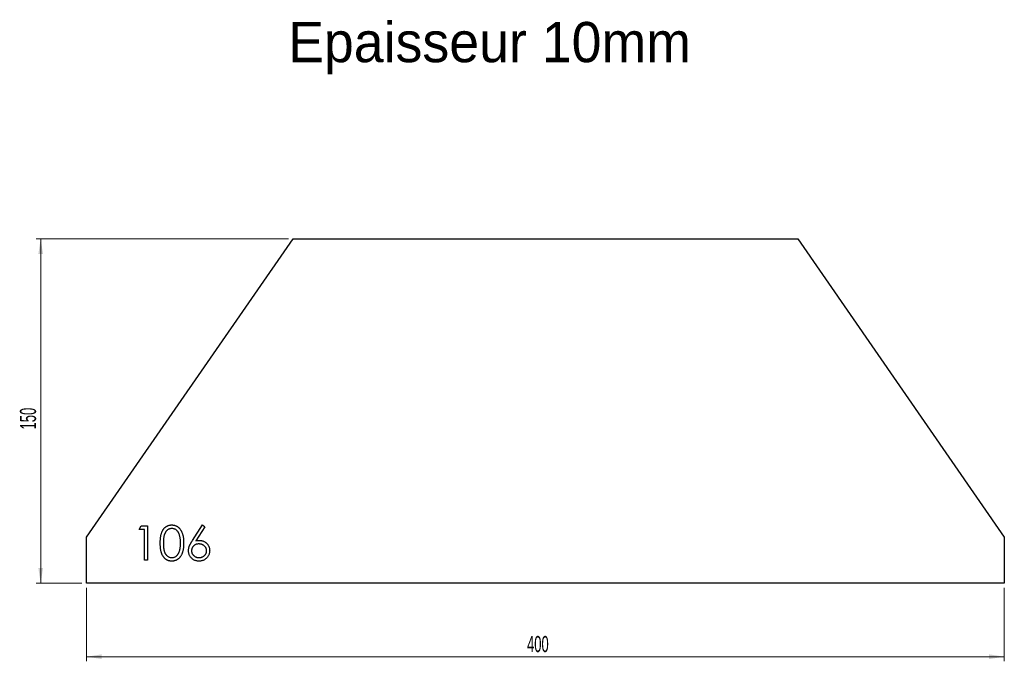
# Model space of a CAD drawing. Header units: millimetres. Extents: x 57 to 486, y 273 to 553.
import ezdxf

# ---------------------------------------------------------------- set-up
doc = ezdxf.new("R2010")
doc.units = ezdxf.units.MM
doc.header["$LTSCALE"] = 2
doc.styles.add('SLDTEXTSTYLE1', font='TXT', dxfattribs={"width": 0.605})
doc.dimstyles.new('SLDDIMSTYLE0', dxfattribs={"dimtxt": 7, "dimasz": 6.604, "dimexe": 0, "dimexo": 0.0625, "dimgap": 1.75, "dimtad": 1, "dimrnd": 1e-09, "dimzin": 12, "dimdsep": 46, "dimtxsty": 'SLDTEXTSTYLE1', "dimsah": 1, "dimcen": 0.09, "dimadec": 0, "dimazin": 3, "dimtfac": 1, "dimtofl": 0, "dimtmove": 0, "dimatfit": 3, "dimfxl": 1, "dimfrac": 2, "dimtolj": 1, "dimtzin": 12, "dimarcsym": 0})

# ---------------------------------------------------------------- blocks, each defined once
blk = doc.blocks.new('_D')
at = {"color": 7, "linetype": 'Continuous', "lineweight": 0, "transparency": 16777216}
for p, q in [((85.77, 305.19), (85.77, 273.19)), ((485.77, 305.19), (485.77, 273.19)), ((85.77, 275.19), (485.77, 275.19))]:
    blk.add_line(p, q, dxfattribs=at)
at = {"color": 7, "linetype": 'Continuous', "lineweight": 18, "transparency": 16777216}
for points in [[(85.77, 275.19), (92.38, 274.17), (92.38, 276.21)], [(485.77, 275.19), (479.17, 276.21), (479.17, 274.17)]]:
    blk.add_solid(points, dxfattribs=at)
at = {"color": 7, "linetype": 'Continuous', "lineweight": 18, "transparency": 16777216, "insert": (277.75, 284.21), "char_height": 7, "attachment_point": 1, "style": 'SLDTEXTSTYLE1'}
blk.add_mtext('400', dxfattribs=at)
blk = doc.blocks.new('_D_1')
at = {"color": 7, "linetype": 'Continuous', "lineweight": 0, "transparency": 16777216}
for p, q in [((173.77, 457.19), (63.77, 457.19)), ((65.77, 307.19), (65.77, 457.19)), ((83.77, 307.19), (63.77, 307.19))]:
    blk.add_line(p, q, dxfattribs=at)
at = {"color": 7, "linetype": 'Continuous', "lineweight": 18, "transparency": 16777216}
for points in [[(65.77, 457.19), (64.76, 450.59), (66.79, 450.59)], [(65.77, 307.19), (66.79, 313.79), (64.76, 313.79)]]:
    blk.add_solid(points, dxfattribs=at)
at = {"color": 7, "linetype": 'Continuous', "lineweight": 18, "transparency": 16777216, "insert": (56.75, 374.17), "char_height": 7, "attachment_point": 1, "rotation": 90, "style": 'SLDTEXTSTYLE1'}
blk.add_mtext('150', dxfattribs=at)

msp = doc.modelspace()

# ---------------------------------------------------------------- linework, layer by layer
at = {"color": 7, "linetype": 'Continuous', "lineweight": 25}
for p, q in [((85.773, 327.191), (175.773, 457.191)), ((175.773, 457.191), (395.773, 457.191)), ((395.773, 457.191), (485.773, 327.191)), ((85.773, 307.191), (85.773, 327.191)), ((485.773, 327.191), (485.773, 307.191)), ((485.773, 307.191), (85.773, 307.191))]:
    msp.add_line(p, q, dxfattribs=at)
at = {"color": 1, "linetype": 'Continuous', "lineweight": 25}
for p, q in [((108.658, 330.652), (109.538, 332.191)), ((110.965, 330.652), (108.658, 330.652)), ((109.538, 332.191), (112.312, 332.191)), ((110.965, 317.191), (110.965, 330.652)), ((112.312, 332.191), (112.312, 317.191)), ((131.873, 325.73), (136.35, 332.575)), ((137.387, 331.761), (133.423, 325.7)), ((136.35, 332.575), (137.387, 331.761)), ((112.312, 317.191), (110.965, 317.191))]:
    msp.add_line(p, q, dxfattribs=at)
for points, knots in [([(117.888, 324.685), (117.89, 324.925), (117.893, 325.392), (117.923, 326.073), (117.973, 326.711), (118.043, 327.307), (118.127, 327.862), (118.239, 328.373), (118.367, 328.843), (118.515, 329.273), (118.682, 329.67), (118.864, 330.04), (119.068, 330.384), (119.282, 330.706), (119.515, 331.002), (119.764, 331.273), (120.031, 331.518), (120.312, 331.74), (120.607, 331.934), (120.908, 332.108), (121.221, 332.251), (121.541, 332.369), (121.869, 332.463), (122.206, 332.529), (122.552, 332.57), (122.785, 332.573), (122.903, 332.575)], [0, 0, 0, 0, 0.0685991, 0.1332546, 0.1943251, 0.2512954, 0.3045331, 0.3542578, 0.4005065, 0.4434394, 0.4840461, 0.5232861, 0.5610786, 0.5979388, 0.6335594, 0.6685506, 0.7027342, 0.7369261, 0.770536, 0.8034337, 0.8361707, 0.8684518, 0.9008401, 0.9334622, 0.9662554, 1, 1, 1, 1]), ([(122.949, 331.037), (122.783, 331.028), (122.451, 331.011), (121.96, 330.888), (121.49, 330.674), (121.118, 330.437), (120.832, 330.214), (120.631, 330.019), (120.442, 329.805), (120.264, 329.574), (120.101, 329.323), (119.955, 329.052), (119.819, 328.762), (119.694, 328.451), (119.586, 328.109), (119.489, 327.735), (119.413, 327.319), (119.347, 326.868), (119.297, 326.377), (119.262, 325.849), (119.236, 325.283), (119.235, 324.892), (119.235, 324.691)], [0, 0, 0, 0, 0.0603982, 0.1209065, 0.1827898, 0.2475502, 0.2810448, 0.3148398, 0.3494612, 0.3848428, 0.4209594, 0.4583358, 0.4970068, 0.5374419, 0.5803511, 0.6274138, 0.678275, 0.7339321, 0.793707, 0.8576863, 0.9266838, 1, 1, 1, 1]), ([(122.903, 332.575), (123.023, 332.573), (123.26, 332.569), (123.611, 332.529), (123.953, 332.463), (124.286, 332.369), (124.613, 332.252), (124.93, 332.106), (125.239, 331.936), (125.536, 331.736), (125.824, 331.514), (126.096, 331.262), (126.352, 330.983), (126.595, 330.682), (126.818, 330.35), (127.03, 329.996), (127.221, 329.611), (127.404, 329.203), (127.562, 328.761), (127.704, 328.286), (127.82, 327.773), (127.916, 327.226), (127.99, 326.641), (128.044, 326.021), (128.073, 325.364), (128.078, 324.915), (128.081, 324.685)], [0, 0, 0, 0, 0.0337881, 0.0671939, 0.0998624, 0.1325666, 0.1651512, 0.1979132, 0.231319, 0.2650833, 0.2992553, 0.3343986, 0.3699428, 0.4062836, 0.4440638, 0.4829977, 0.5233544, 0.5655366, 0.6096129, 0.6563908, 0.7058855, 0.7583245, 0.8138318, 0.8727946, 0.9347222, 1, 1, 1, 1]), ([(126.735, 324.691), (126.733, 324.871), (126.729, 325.224), (126.705, 325.74), (126.666, 326.231), (126.613, 326.698), (126.541, 327.139), (126.454, 327.555), (126.352, 327.946), (126.235, 328.313), (126.104, 328.655), (125.958, 328.973), (125.803, 329.268), (125.634, 329.539), (125.454, 329.788), (125.258, 330.009), (125.054, 330.21), (124.767, 330.439), (124.393, 330.672), (123.926, 330.887), (123.441, 331.011), (123.112, 331.028), (122.949, 331.037)], [0, 0, 0, 0, 0.0656834, 0.1285067, 0.1881673, 0.2451002, 0.2994444, 0.3508944, 0.3999213, 0.4466529, 0.4912372, 0.5333605, 0.5738383, 0.6125131, 0.6495852, 0.6855213, 0.7200963, 0.7538293, 0.8189193, 0.8804894, 0.9403093, 1, 1, 1, 1]), ([(122.903, 316.806), (122.785, 316.808), (122.552, 316.812), (122.206, 316.853), (121.87, 316.919), (121.542, 317.009), (121.223, 317.123), (120.915, 317.269), (120.613, 317.438), (120.321, 317.63), (120.042, 317.849), (119.776, 318.093), (119.529, 318.365), (119.299, 318.663), (119.081, 318.983), (118.879, 319.329), (118.698, 319.703), (118.527, 320.102), (118.376, 320.536), (118.244, 321.008), (118.134, 321.522), (118.046, 322.076), (117.973, 322.67), (117.923, 323.306), (117.893, 323.982), (117.89, 324.446), (117.888, 324.685)], [0, 0, 0, 0, 0.0337892, 0.0666257, 0.0992909, 0.131645, 0.1636017, 0.1961224, 0.2289228, 0.2621806, 0.2960158, 0.3302445, 0.3650886, 0.4009817, 0.4376536, 0.4757431, 0.5152915, 0.5563268, 0.5996807, 0.6463429, 0.696413, 0.7497663, 0.8065615, 0.8674275, 0.9318826, 1, 1, 1, 1]), ([(119.235, 324.691), (119.235, 324.49), (119.236, 324.102), (119.262, 323.537), (119.297, 323.01), (119.343, 322.52), (119.411, 322.069), (119.487, 321.655), (119.579, 321.278), (119.688, 320.937), (119.813, 320.625), (119.949, 320.336), (120.095, 320.064), (120.258, 319.814), (120.436, 319.581), (120.627, 319.368), (120.833, 319.175), (121.118, 318.946), (121.492, 318.706), (121.966, 318.5), (122.453, 318.369), (122.784, 318.353), (122.949, 318.345)], [0, 0, 0, 0, 0.0729558, 0.1415929, 0.2059398, 0.2653186, 0.3206181, 0.3718407, 0.418817, 0.4617287, 0.5021662, 0.5408394, 0.5782181, 0.6143368, 0.6497204, 0.6845871, 0.7186488, 0.7523729, 0.8176406, 0.8797143, 0.9399617, 1, 1, 1, 1]), ([(128.081, 324.685), (128.078, 324.455), (128.073, 324.008), (128.044, 323.355), (127.989, 322.738), (127.92, 322.155), (127.822, 321.612), (127.71, 321.101), (127.571, 320.628), (127.415, 320.188), (127.236, 319.782), (127.044, 319.401), (126.833, 319.046), (126.609, 318.715), (126.368, 318.41), (126.111, 318.132), (125.838, 317.879), (125.549, 317.654), (125.248, 317.456), (124.939, 317.28), (124.618, 317.136), (124.291, 317.015), (123.955, 316.921), (123.612, 316.857), (123.26, 316.811), (123.023, 316.808), (122.903, 316.806)], [0, 0, 0, 0, 0.0650544, 0.1267559, 0.1854905, 0.2407319, 0.2929399, 0.3421407, 0.3888819, 0.4326356, 0.4744826, 0.5146234, 0.5535935, 0.5914089, 0.6280056, 0.6635829, 0.6987588, 0.7333612, 0.7673936, 0.8009689, 0.8340199, 0.8669988, 0.8997334, 0.9327111, 0.9661805, 1, 1, 1, 1]), ([(126.167, 320.92), (126.212, 321.054), (126.304, 321.325), (126.422, 321.747), (126.515, 322.189), (126.599, 322.65), (126.656, 323.132), (126.702, 323.633), (126.73, 324.156), (126.733, 324.511), (126.735, 324.691)], [0, 0, 0, 0, 0.1105883, 0.2245418, 0.3425035, 0.4643241, 0.590756, 0.7222275, 0.8588428, 1, 1, 1, 1]), ([(130.196, 321.374), (130.202, 321.528), (130.213, 321.843), (130.279, 322.322), (130.4, 322.81), (130.532, 323.223), (130.662, 323.566), (130.783, 323.836), (130.918, 324.122), (131.077, 324.417), (131.245, 324.731), (131.441, 325.051), (131.646, 325.39), (131.796, 325.615), (131.873, 325.73)], [0, 0, 0, 0, 0.097806, 0.1996123, 0.305296, 0.4158174, 0.4742406, 0.5372869, 0.6033858, 0.6743112, 0.7495305, 0.8286083, 0.9120427, 1, 1, 1, 1]), ([(134.694, 324.306), (134.58, 324.303), (134.356, 324.296), (134.027, 324.259), (133.717, 324.188), (133.422, 324.096), (133.145, 323.971), (132.883, 323.821), (132.638, 323.643), (132.414, 323.438), (132.209, 323.217), (132.033, 322.98), (131.881, 322.732), (131.757, 322.472), (131.661, 322.2), (131.591, 321.917), (131.552, 321.622), (131.546, 321.422), (131.542, 321.319)], [0, 0, 0, 0, 0.0705922, 0.1385013, 0.20379, 0.2667876, 0.329098, 0.3911745, 0.4531678, 0.5157968, 0.5779688, 0.6389663, 0.6983811, 0.7573205, 0.8164122, 0.8762794, 0.9368235, 1, 1, 1, 1]), ([(133.423, 325.7), (133.687, 325.743), (134.202, 325.825), (134.723, 325.838), (134.977, 325.845)], [0, 0, 0, 0, 0.5126593, 1, 1, 1, 1]), ([(138.081, 321.319), (138.078, 321.422), (138.074, 321.623), (138.021, 321.917), (137.95, 322.202), (137.835, 322.472), (137.698, 322.734), (137.523, 322.981), (137.323, 323.219), (137.091, 323.44), (136.838, 323.642), (136.57, 323.82), (136.289, 323.971), (135.996, 324.096), (135.688, 324.187), (135.369, 324.258), (135.036, 324.296), (134.81, 324.303), (134.694, 324.306)], [0, 0, 0, 0, 0.0611416, 0.120001, 0.178236, 0.2364955, 0.2948872, 0.3546772, 0.4166948, 0.4806334, 0.5458046, 0.6097348, 0.6729517, 0.7360011, 0.7998274, 0.8647673, 0.9310835, 1, 1, 1, 1]), ([(134.977, 325.845), (135.129, 325.841), (135.429, 325.833), (135.87, 325.77), (136.293, 325.673), (136.698, 325.53), (137.085, 325.348), (137.456, 325.13), (137.806, 324.864), (138.137, 324.567), (138.438, 324.238), (138.704, 323.889), (138.928, 323.521), (139.11, 323.133), (139.251, 322.726), (139.354, 322.3), (139.414, 321.856), (139.423, 321.554), (139.427, 321.401)], [0, 0, 0, 0, 0.0652308, 0.1284049, 0.1900671, 0.2509434, 0.3115458, 0.3728628, 0.4350237, 0.4990717, 0.5630911, 0.6255101, 0.68668, 0.7472825, 0.8085635, 0.8707421, 0.934341, 1, 1, 1, 1]), ([(122.949, 318.345), (123.115, 318.352), (123.447, 318.365), (123.931, 318.497), (124.402, 318.696), (124.771, 318.932), (125.052, 319.156), (125.253, 319.347), (125.437, 319.561), (125.612, 319.792), (125.773, 320.045), (125.919, 320.317), (126.052, 320.61), (126.128, 320.815), (126.167, 320.92)], [0, 0, 0, 0, 0.1128134, 0.2253939, 0.3395948, 0.4596754, 0.5217352, 0.5839258, 0.6481741, 0.713881, 0.7810045, 0.8514509, 0.9240507, 1, 1, 1, 1]), ([(134.739, 316.806), (134.538, 316.813), (134.138, 316.826), (133.55, 316.941), (132.985, 317.129), (132.446, 317.387), (131.948, 317.713), (131.502, 318.105), (131.11, 318.555), (130.786, 319.065), (130.522, 319.609), (130.335, 320.181), (130.215, 320.77), (130.202, 321.172), (130.196, 321.374)], [0, 0, 0, 0, 0.0843262, 0.1670353, 0.2495407, 0.3327067, 0.4158726, 0.4977774, 0.5803136, 0.6645326, 0.7495712, 0.8324742, 0.9156738, 1, 1, 1, 1]), ([(131.542, 321.319), (131.545, 321.218), (131.55, 321.019), (131.598, 320.726), (131.671, 320.445), (131.779, 320.174), (131.913, 319.916), (132.079, 319.669), (132.273, 319.432), (132.499, 319.212), (132.742, 319.01), (132.999, 318.83), (133.27, 318.679), (133.555, 318.56), (133.851, 318.462), (134.16, 318.393), (134.482, 318.354), (134.7, 318.348), (134.812, 318.345)], [0, 0, 0, 0, 0.0618526, 0.1212838, 0.1807779, 0.2392732, 0.2986414, 0.3581858, 0.4207601, 0.4852047, 0.5503623, 0.6136499, 0.6766235, 0.739108, 0.8021647, 0.8667166, 0.9320376, 1, 1, 1, 1]), ([(139.427, 321.401), (139.419, 321.191), (139.404, 320.778), (139.292, 320.175), (139.098, 319.605), (138.84, 319.065), (138.504, 318.573), (138.106, 318.127), (137.642, 317.739), (137.124, 317.406), (136.562, 317.142), (135.974, 316.946), (135.363, 316.829), (134.948, 316.814), (134.739, 316.806)], [0, 0, 0, 0, 0.0859901, 0.1691084, 0.2505286, 0.3322557, 0.4135764, 0.4941261, 0.5763059, 0.6607127, 0.7461273, 0.830015, 0.9144197, 1, 1, 1, 1]), ([(134.812, 318.345), (134.923, 318.348), (135.141, 318.354), (135.463, 318.393), (135.772, 318.462), (136.068, 318.56), (136.353, 318.679), (136.624, 318.831), (136.884, 319.009), (137.127, 319.212), (137.353, 319.431), (137.543, 319.671), (137.714, 319.914), (137.843, 320.175), (137.952, 320.445), (138.025, 320.726), (138.073, 321.019), (138.078, 321.218), (138.081, 321.319)], [0, 0, 0, 0, 0.0679503, 0.1332598, 0.1978003, 0.2608458, 0.3233193, 0.3862817, 0.4500615, 0.5152076, 0.5796408, 0.6418172, 0.7016924, 0.7607691, 0.8192541, 0.8787376, 0.9381583, 1, 1, 1, 1])]:
    msp.add_open_spline(points, degree=3, knots=knots, dxfattribs=at)

# ---------------------------------------------------------------- texts
at = {"insert": (173.611, 551.63), "char_height": 17.5, "attachment_point": 1}
msp.add_mtext_dynamic_manual_height_columns('Epaisseur 10mm', width=326.11141, gutter_width=87.5, heights=[0], dxfattribs=at)

# ---------------------------------------------------------------- dimensions: what is measured, and where the dimension line sits
at = {"color": 7, "linetype": 'Continuous', "lineweight": 18}
for base, p2, angle, picture, middle in [((65.773, 457.191), (175.773, 457.191), 90, '_D_1', (65.773, 382.191)), ((485.773, 275.191), (485.773, 307.191), 0, '_D', (285.773, 275.191))]:
    dim = msp.add_linear_dim(base=base, p1=(85.773, 307.191), p2=p2, angle=angle, dimstyle='SLDDIMSTYLE0', dxfattribs=at)
    dim.commit()
    dim.dimension.update_dxf_attribs({"geometry": picture, "text_midpoint": middle, "dimtype": 160})

doc.saveas('drawing.dxf')
